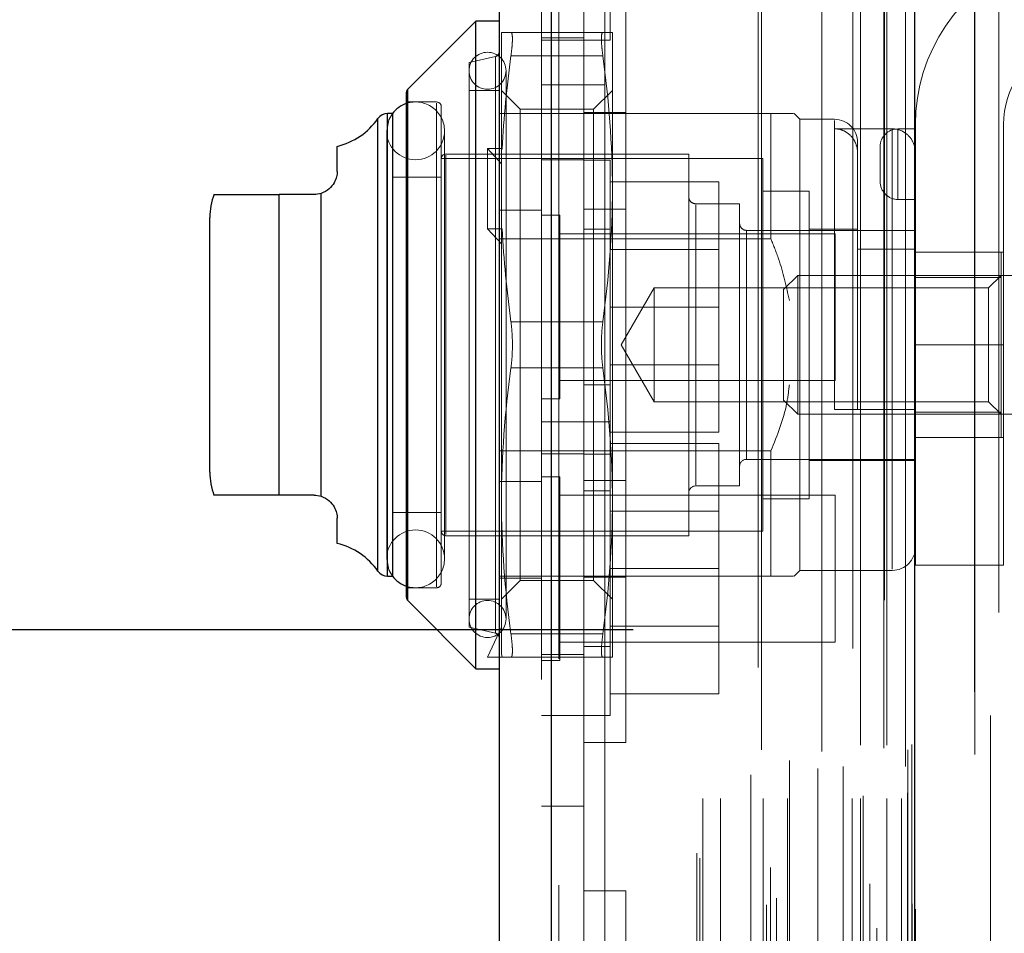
# Model space of a CAD drawing. Header units: inches. Extents: x 0.2 to 10.8, y 0.2 to 8.2.
# Tile 143 of 156: x 5.7497 to 5.8335, y 4.9728 to 5.0505. Entities that reach past the tile are written whole.
import ezdxf

# ---------------------------------------------------------------- set-up
doc = ezdxf.new("R2010")
doc.units = ezdxf.units.IN
doc.header["$MEASUREMENT"] = 0
doc.linetypes.add('HIDDEN', pattern=[0.07500000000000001, 0.05, -0.025])
doc.layers.add('DIMENSIONS', color=140, linetype='Continuous')
doc.styles.add('SLDTEXTSTYLE0', font='TXT', dxfattribs={"width": 0.7})
doc.dimstyles.new('SLDDIMSTYLE0', dxfattribs={"dimtxt": 0.0849609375, "dimasz": 0.13, "dimexe": 0, "dimexo": 0.0625, "dimgap": 0.021240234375, "dimtad": 0, "dimtih": 1, "dimtoh": 1, "dimlfac": 20, "dimrnd": 1e-09, "dimzin": 12, "dimdsep": 46, "dimtxsty": 'SLDTEXTSTYLE0', "dimsah": 1, "dimcen": 0.09, "dimadec": 0, "dimazin": 3, "dimtfac": 1, "dimtofl": 0, "dimtmove": 0, "dimatfit": 3, "dimfxl": 0, "dimfrac": 2, "dimtolj": 1, "dimtzin": 12, "dimarcsym": 0})
doc.dimstyles.new('SLDDIMSTYLE4', dxfattribs={"dimtxt": 0.0849609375, "dimasz": 0.13, "dimexe": 0, "dimexo": 0.0625, "dimgap": 0.021240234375, "dimtad": 0, "dimtih": 1, "dimtoh": 1, "dimdec": 4, "dimlfac": 20, "dimzin": 12, "dimdsep": 46, "dimtxsty": 'SLDTEXTSTYLE0', "dimsah": 1, "dimcen": 0.09, "dimadec": 0, "dimazin": 3, "dimtfac": 1, "dimtdec": 0, "dimtofl": 0, "dimtmove": 0, "dimatfit": 3, "dimfxl": 0, "dimfrac": 2, "dimtolj": 1, "dimtzin": 12, "dimarcsym": 0})

# ---------------------------------------------------------------- blocks, each defined once
blk = doc.blocks.new('_D_13')
at = {"layer": 'DIMENSIONS'}
blk.add_line((6.472037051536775, 5.490024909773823), (5.759287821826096, 5.490024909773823), dxfattribs=at)
for radius, start, end in [(0.7441550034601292, 160.9810483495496, 180), (0.7441550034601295, 205.0000000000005, 224.0189516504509)]:
    blk.add_arc((6.628442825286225, 5.490024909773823), radius, start, end, dxfattribs=at)
for points in [[(5.884287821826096, 5.490024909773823), (5.915440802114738, 5.617811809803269), (5.87559026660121, 5.621266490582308)], [(5.954009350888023, 5.175531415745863), (6.001591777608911, 5.052910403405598), (6.036248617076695, 5.072882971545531)]]:
    blk.add_solid(points, dxfattribs=at)
at = {"layer": 'DIMENSIONS', "insert": (5.800692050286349, 5.370972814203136), "char_height": 0.08333333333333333, "attachment_point": 1, "style": 'SLDTEXTSTYLE0'}
blk.add_mtext('25°', dxfattribs=at)
blk = doc.blocks.new('_D_18')
at = {"layer": 'DIMENSIONS'}
for p, q in [((5.801914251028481, 4.998602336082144), (5.375069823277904, 4.998602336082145)), ((5.500069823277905, 4.998602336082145), (5.500069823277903, 4.262562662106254)), ((5.338495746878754, 4.108511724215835), (5.309965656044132, 4.108511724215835)), ((5.309965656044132, 4.108511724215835), (5.309965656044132, 3.973480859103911)), ((5.661643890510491, 4.108511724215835), (5.690173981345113, 4.108511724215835)), ((5.690173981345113, 4.108511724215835), (5.690173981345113, 3.973480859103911)), ((5.309965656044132, 3.973480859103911), (5.338495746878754, 3.973480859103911)), ((5.690173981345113, 3.973480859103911), (5.661643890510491, 3.973480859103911)), ((5.500069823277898, 3.174402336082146), (5.500069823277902, 3.954460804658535)), ((5.801914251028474, 3.174402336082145), (5.375069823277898, 3.174402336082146))]:
    blk.add_line(p, q, dxfattribs=at)
for points in [[(5.500069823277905, 4.998602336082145), (5.480069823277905, 4.868602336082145), (5.520069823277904, 4.868602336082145)], [(5.500069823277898, 3.174402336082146), (5.520069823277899, 3.304402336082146), (5.480069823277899, 3.304402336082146)]]:
    blk.add_solid(points, dxfattribs=at)
at = {"layer": 'DIMENSIONS', "char_height": 0.08333333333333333, "attachment_point": 1, "style": 'SLDTEXTSTYLE0'}
for s, insert in [('36.48', (5.338495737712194, 4.234954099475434)), ('926.7', (5.338495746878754, 4.080903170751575))]:
    blk.add_mtext(s, dxfattribs=dict(at, insert=insert))
blk = doc.blocks.new('_D_19')
at = {"layer": 'DIMENSIONS'}
for p, q in [((5.783564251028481, 5.067752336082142), (4.869614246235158, 5.0677523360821)), ((4.994614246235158, 5.067752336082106), (4.994614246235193, 4.318118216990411)), ((4.833040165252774, 4.187987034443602), (4.80451007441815, 4.187987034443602)), ((4.80451007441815, 4.187987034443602), (4.80451007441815, 4.052956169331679)), ((5.156188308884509, 4.187987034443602), (5.184718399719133, 4.187987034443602)), ((5.184718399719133, 4.187987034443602), (5.184718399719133, 4.052956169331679)), ((4.80451007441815, 4.052956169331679), (4.833040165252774, 4.052956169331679)), ((5.184718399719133, 4.052956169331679), (5.156188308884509, 4.052956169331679)), ((4.994614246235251, 3.105202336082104), (4.994614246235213, 3.898905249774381)), ((5.783564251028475, 3.105202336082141), (4.869614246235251, 3.105202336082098))]:
    blk.add_line(p, q, dxfattribs=at)
for points in [[(4.994614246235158, 5.067752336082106), (4.974614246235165, 4.937752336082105), (5.014614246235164, 4.937752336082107)], [(4.994614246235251, 3.105202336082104), (5.014614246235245, 3.235202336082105), (4.974614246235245, 3.235202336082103)]]:
    blk.add_solid(points, dxfattribs=at)
at = {"layer": 'DIMENSIONS', "char_height": 0.08333333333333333, "attachment_point": 1, "style": 'SLDTEXTSTYLE0'}
for s, insert in [('39.25', (4.833040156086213, 4.314429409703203)), ('997.0', (4.833040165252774, 4.160378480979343)), ('OPENING', (4.73257719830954, 4.006327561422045))]:
    blk.add_mtext(s, dxfattribs=dict(at, insert=insert))

msp = doc.modelspace()

# ---------------------------------------------------------------- linework, layer by layer
at = {"color": 7, "linetype": 'HIDDEN', "lineweight": 18}
for p, q in [((5.823347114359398, 3.069414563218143), (5.823347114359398, 5.103580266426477)), ((5.823347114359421, 3.069414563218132), (5.823347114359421, 5.103580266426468)), ((5.823602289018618, 3.071817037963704), (5.823602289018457, 5.101177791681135)), ((5.82650755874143, 3.071414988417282), (5.82650755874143, 5.101579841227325)), ((5.82206446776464, 3.072455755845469), (5.82206446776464, 5.100539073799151)), ((5.823296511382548, 5.101123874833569), (5.823296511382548, 3.07187095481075)), ((5.822659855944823, 3.073208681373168), (5.822659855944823, 5.09980895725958)), ((5.83304021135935, 5.100081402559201), (5.83304021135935, 3.072913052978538)), ((5.813259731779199, 3.075193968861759), (5.813259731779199, 5.097800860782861)), ((5.825927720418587, 3.074705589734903), (5.825927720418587, 5.098289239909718)), ((5.825943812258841, 3.074831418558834), (5.825943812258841, 5.098163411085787)), ((5.81411867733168, 3.075748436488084), (5.81411867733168, 5.097243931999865)), ((5.820625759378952, 5.096996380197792), (5.820625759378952, 3.0760033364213)), ((5.825656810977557, 3.075283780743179), (5.825656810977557, 5.097711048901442)), ((5.82565681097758, 3.075283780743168), (5.82565681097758, 5.097711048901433)), ((5.794969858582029, 5.096129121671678), (5.794969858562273, 3.076865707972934)), ((5.79559499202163, 3.076865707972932), (5.795594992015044, 5.096129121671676)), ((5.79559499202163, 5.096129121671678), (5.795594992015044, 3.076865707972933)), ((5.812551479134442, 5.095380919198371), (5.812551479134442, 3.077611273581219)), ((5.822045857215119, 3.076984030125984), (5.822045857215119, 5.096010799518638)), ((5.813610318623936, 3.078375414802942), (5.813610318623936, 5.094619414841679)), ((5.794107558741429, 5.094362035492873), (5.794107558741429, 3.078632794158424)), ((5.807600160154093, 3.079156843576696), (5.807600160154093, 5.093837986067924)), ((5.807340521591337, 3.079595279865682), (5.807340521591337, 5.09339954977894)), ((5.830978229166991, 5.09332201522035), (5.830978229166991, 3.07967168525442)), ((5.807840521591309, 3.084225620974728), (5.807840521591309, 5.088769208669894)), ((5.807840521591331, 3.084225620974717), (5.807840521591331, 5.088769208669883)), ((5.809360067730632, 3.084225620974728), (5.809360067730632, 5.088769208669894)), ((5.812980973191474, 3.084225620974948), (5.812980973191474, 5.088769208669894)), ((5.815047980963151, 3.084225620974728), (5.815047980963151, 5.088769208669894)), ((5.820550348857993, 3.084225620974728), (5.820550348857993, 5.088769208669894)), ((5.821254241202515, 5.088769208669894), (5.821254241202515, 3.084225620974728)), ((5.821254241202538, 3.084225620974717), (5.821254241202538, 5.088769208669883)), ((5.823504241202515, 3.084225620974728), (5.823504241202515, 5.088769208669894)), ((5.823504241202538, 5.088769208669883), (5.823504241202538, 3.084225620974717)), ((5.82474841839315, 3.084225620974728), (5.82474841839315, 5.088769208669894)), ((5.824748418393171, 3.084225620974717), (5.824748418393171, 5.088769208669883)), ((5.812853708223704, 5.088370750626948), (5.812853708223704, 3.08462434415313)), ((5.817971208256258, 5.088227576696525), (5.817971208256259, 3.084765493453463)), ((5.821504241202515, 3.084475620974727), (5.821504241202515, 5.088519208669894)), ((5.823254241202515, 5.088519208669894), (5.823254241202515, 3.084475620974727)), ((5.825254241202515, 3.084725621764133), (5.825254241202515, 5.088269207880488)), ((5.825254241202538, 3.084725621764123), (5.825254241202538, 5.088269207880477)), ((5.799507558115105, 5.086972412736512), (5.799507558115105, 5.044972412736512)), ((5.825107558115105, 5.086972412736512), (5.825107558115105, 3.086022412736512)), ((5.811945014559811, 3.086245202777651), (5.811945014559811, 5.08674962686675)), ((5.81764275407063, 3.086802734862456), (5.81764275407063, 5.086192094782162)), ((5.817642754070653, 3.086802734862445), (5.817642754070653, 5.086192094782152)), ((5.815209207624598, 3.087468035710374), (5.815209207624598, 5.085531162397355)), ((5.819775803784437, 3.086950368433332), (5.819775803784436, 5.086043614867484)), ((5.825296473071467, 3.088373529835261), (5.825296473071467, 5.084621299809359)), ((5.825296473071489, 3.088373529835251), (5.825296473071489, 5.084621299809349)), ((5.82562480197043, 3.088837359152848), (5.82562480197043, 5.084157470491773)), ((5.825624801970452, 3.088837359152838), (5.825624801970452, 5.084157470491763)), ((5.832339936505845, 3.091291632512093), (5.832339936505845, 5.081703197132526)), ((5.797707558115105, 5.077330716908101), (5.797707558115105, 5.044972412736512)), ((5.799957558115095, 5.048780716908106), (5.799957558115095, 5.061280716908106)), ((5.801307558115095, 5.056695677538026), (5.801307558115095, 5.022845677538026)), ((5.790704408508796, 5.039396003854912), (5.790704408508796, 5.049420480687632)), ((5.791519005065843, 5.049420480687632), (5.799338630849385, 5.049420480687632)), ((5.800153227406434, 5.036133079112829), (5.800153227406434, 5.049420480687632)), ((5.797707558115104, 5.0489807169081), (5.794107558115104, 5.0489807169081)), ((5.794107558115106, 5.048780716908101), (5.797707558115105, 5.048780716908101)), ((5.797707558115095, 5.048780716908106), (5.799957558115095, 5.048780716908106)), ((5.790202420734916, 5.047381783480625), (5.787948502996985, 5.046861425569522)), ((5.787948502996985, 5.022845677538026), (5.787948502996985, 5.046861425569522)), ((5.790202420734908, 4.998331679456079), (5.790202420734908, 5.047359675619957)), ((5.790202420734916, 4.998331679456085), (5.790202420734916, 5.047359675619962)), ((5.790202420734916, 4.998331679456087), (5.790202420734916, 5.047359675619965)), ((5.791519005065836, 5.047451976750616), (5.799338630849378, 5.047451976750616)), ((5.791519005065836, 5.047451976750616), (5.799338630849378, 5.047451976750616)), ((5.791519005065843, 5.047451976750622), (5.799338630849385, 5.047451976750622)), ((5.791519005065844, 5.047451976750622), (5.799338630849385, 5.047451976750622)), ((5.791519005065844, 5.047451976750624), (5.799338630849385, 5.047451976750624)), ((5.791519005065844, 5.047451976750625), (5.799338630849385, 5.047451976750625)), ((5.791098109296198, 4.999518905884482), (5.791098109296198, 5.046172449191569)), ((5.782748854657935, 5.044614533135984), (5.782748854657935, 5.001076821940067)), ((5.782748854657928, 5.001098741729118), (5.782748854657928, 5.044592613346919)), ((5.782748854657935, 5.001098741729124), (5.782748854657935, 5.044592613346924)), ((5.790507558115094, 5.044499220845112), (5.787948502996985, 5.044499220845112)), ((5.792302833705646, 5.042900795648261), (5.790704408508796, 5.044499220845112)), ((5.799507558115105, 5.044972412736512), (5.794107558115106, 5.044972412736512)), ((5.797707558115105, 5.044972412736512), (5.797707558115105, 3.128022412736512)), ((5.800153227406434, 5.044499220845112), (5.798554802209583, 5.042900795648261)), ((5.799507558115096, 3.1280224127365), (5.799507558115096, 5.0449724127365)), ((5.799507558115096, 3.1280224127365), (5.799507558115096, 5.0449724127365)), ((5.799507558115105, 5.044972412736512), (5.799507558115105, 3.128022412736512)), ((5.799507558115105, 5.044972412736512), (5.799507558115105, 3.128022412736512)), ((5.785192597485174, 5.043514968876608), (5.782633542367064, 5.043514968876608)), ((5.785192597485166, 5.002264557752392), (5.785192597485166, 5.043426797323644)), ((5.785192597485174, 5.002264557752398), (5.785192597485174, 5.043426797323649)), ((5.785192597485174, 5.0022645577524), (5.785192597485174, 5.043426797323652)), ((5.781008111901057, 5.042530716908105), (5.781008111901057, 5.003160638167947)), ((5.781008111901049, 5.003182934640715), (5.781008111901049, 5.042508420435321)), ((5.781008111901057, 5.003182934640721), (5.781008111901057, 5.042508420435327)), ((5.781452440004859, 5.042530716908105), (5.781434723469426, 5.042530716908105)), ((5.785586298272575, 5.022845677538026), (5.785586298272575, 5.043121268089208)), ((5.794107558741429, 5.042530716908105), (5.79050755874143, 5.042530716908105)), ((5.792302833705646, 5.002790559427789), (5.792302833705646, 5.042900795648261)), ((5.798554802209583, 5.042900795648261), (5.792302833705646, 5.042900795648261)), ((5.813637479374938, 5.042530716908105), (5.794107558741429, 5.042530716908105)), ((5.801307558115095, 5.042620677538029), (5.797707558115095, 5.042620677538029)), ((5.798554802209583, 5.002790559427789), (5.798554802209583, 5.042900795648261)), ((5.813637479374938, 5.031866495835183), (5.813637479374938, 5.042530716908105)), ((5.816098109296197, 5.042038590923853), (5.815605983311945, 5.042530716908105)), ((5.780200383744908, 5.042108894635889), (5.780200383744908, 5.003582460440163)), ((5.780200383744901, 5.003604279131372), (5.780200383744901, 5.042087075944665)), ((5.780200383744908, 5.003604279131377), (5.780200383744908, 5.042087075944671)), ((5.816098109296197, 5.022845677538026), (5.816098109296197, 5.042038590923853)), ((5.819050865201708, 5.042038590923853), (5.816098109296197, 5.042038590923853)), ((5.819050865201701, 5.017333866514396), (5.819050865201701, 5.041951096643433)), ((5.819050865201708, 5.017333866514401), (5.819050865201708, 5.041951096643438)), ((5.819050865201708, 5.017333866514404), (5.819050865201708, 5.041951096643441)), ((5.780942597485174, 5.041054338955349), (5.780942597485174, 5.004637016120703)), ((5.785863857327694, 5.004637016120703), (5.785863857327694, 5.041054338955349)), ((5.823972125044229, 5.041230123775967), (5.819050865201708, 5.041230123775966)), ((5.82397212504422, 5.041230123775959), (5.823972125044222, 5.003743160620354)), ((5.823972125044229, 5.041230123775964), (5.823972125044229, 5.003743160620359)), ((5.823972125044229, 5.041230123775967), (5.823972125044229, 5.003743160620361)), ((5.824440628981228, 5.041219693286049), (5.824440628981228, 5.03521969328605)), ((5.824440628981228, 5.03521969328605), (5.824440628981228, 5.041219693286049)), ((5.824440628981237, 5.041219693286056), (5.824440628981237, 5.035219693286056)), ((5.824440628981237, 5.035219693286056), (5.824440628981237, 5.041219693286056)), ((5.824440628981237, 5.041219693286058), (5.824440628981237, 5.035219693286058)), ((5.824440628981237, 5.041219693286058), (5.825940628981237, 5.041219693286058)), ((5.824440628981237, 5.035219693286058), (5.824440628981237, 5.041219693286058)), ((5.825940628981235, 5.022844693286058), (5.825940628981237, 5.041594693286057)), ((5.833440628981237, 5.041594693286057), (5.833440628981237, 5.022844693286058)), ((5.821019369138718, 5.017333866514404), (5.821019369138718, 5.040070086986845)), ((5.790782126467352, 5.039542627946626), (5.789523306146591, 5.039542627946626)), ((5.789523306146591, 5.039542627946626), (5.789523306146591, 5.032723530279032)), ((5.789523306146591, 5.039542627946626), (5.790704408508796, 5.038263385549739)), ((5.790782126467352, 5.039542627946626), (5.790704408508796, 5.039396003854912)), ((5.790704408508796, 5.039396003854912), (5.790704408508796, 5.038263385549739)), ((5.822940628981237, 5.039719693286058), (5.822940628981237, 5.036719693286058)), ((5.812948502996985, 5.038692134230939), (5.785586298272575, 5.038692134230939)), ((5.80664929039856, 5.039085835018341), (5.785979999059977, 5.039085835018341)), ((5.785979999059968, 5.006694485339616), (5.785979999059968, 5.03899686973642)), ((5.785979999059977, 5.006694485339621), (5.785979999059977, 5.038996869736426)), ((5.785979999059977, 5.006694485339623), (5.785979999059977, 5.038996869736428)), ((5.7977075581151, 5.0385807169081), (5.794107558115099, 5.0385807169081)), ((5.799957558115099, 5.038555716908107), (5.797707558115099, 5.038555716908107)), ((5.799957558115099, 5.016305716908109), (5.799957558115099, 5.038555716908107)), ((5.80664929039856, 5.022845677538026), (5.80664929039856, 5.039085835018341)), ((5.812948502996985, 5.022845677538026), (5.812948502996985, 5.038692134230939)), ((5.790704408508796, 5.038263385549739), (5.790704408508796, 5.032576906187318)), ((5.785586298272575, 5.037117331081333), (5.781452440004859, 5.037117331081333)), ((5.799957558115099, 5.036705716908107), (5.8092075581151, 5.036705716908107)), ((5.8092075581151, 5.026055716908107), (5.8092075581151, 5.036705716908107)), ((5.800153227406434, 5.009558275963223), (5.800153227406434, 5.036133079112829)), ((5.816885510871, 5.035936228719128), (5.812948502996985, 5.035936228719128)), ((5.816885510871, 5.022845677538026), (5.816885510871, 5.035936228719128)), ((5.771806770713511, 5.035640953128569), (5.771806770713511, 5.010050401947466)), ((5.771806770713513, 5.010050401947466), (5.771806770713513, 5.035640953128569)), ((5.771806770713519, 5.035640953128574), (5.77180677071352, 5.010050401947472)), ((5.77180677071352, 5.010050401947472), (5.771806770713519, 5.035640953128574)), ((5.771806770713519, 5.035640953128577), (5.771806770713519, 5.010050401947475)), ((5.775354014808, 5.009958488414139), (5.775354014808, 5.035732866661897)), ((5.775354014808, 5.035732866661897), (5.775354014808, 5.009958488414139)), ((5.775354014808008, 5.009958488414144), (5.775354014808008, 5.035732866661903)), ((5.775354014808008, 5.035732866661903), (5.775354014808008, 5.009958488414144)), ((5.775354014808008, 5.035732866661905), (5.775354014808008, 5.009958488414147)), ((5.824440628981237, 5.035219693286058), (5.825940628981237, 5.035219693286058)), ((5.794107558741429, 5.034305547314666), (5.79050755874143, 5.034305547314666)), ((5.801307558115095, 5.03439550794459), (5.797707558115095, 5.03439550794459)), ((5.810979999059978, 5.034853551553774), (5.807239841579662, 5.034853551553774)), ((5.807239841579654, 5.010925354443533), (5.807239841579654, 5.034766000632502)), ((5.807239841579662, 5.010925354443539), (5.807239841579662, 5.034766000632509)), ((5.807239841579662, 5.010925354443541), (5.807239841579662, 5.03476600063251)), ((5.810979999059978, 5.022845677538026), (5.810979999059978, 5.034853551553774)), ((5.795670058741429, 5.033868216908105), (5.794107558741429, 5.033868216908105)), ((5.795670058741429, 5.018243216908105), (5.795670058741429, 5.033868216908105)), ((5.790782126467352, 5.032723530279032), (5.789523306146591, 5.032723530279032)), ((5.789523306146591, 5.032723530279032), (5.790704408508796, 5.031444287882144)), ((5.790782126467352, 5.032723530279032), (5.790704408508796, 5.032576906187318)), ((5.790704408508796, 5.009558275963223), (5.790704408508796, 5.032576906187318)), ((5.799957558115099, 5.032680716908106), (5.797707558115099, 5.032680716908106)), ((5.825940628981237, 5.032589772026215), (5.811570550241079, 5.032589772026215)), ((5.811570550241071, 5.013124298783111), (5.811570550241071, 5.032567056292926)), ((5.811570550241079, 5.013124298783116), (5.811570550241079, 5.032567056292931)), ((5.811570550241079, 5.013124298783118), (5.811570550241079, 5.032567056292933)), ((5.821019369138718, 5.032688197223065), (5.816885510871, 5.032688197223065)), ((5.813637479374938, 5.031866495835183), (5.790507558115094, 5.031866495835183)), ((5.819107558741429, 5.032305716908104), (5.795670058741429, 5.032305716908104)), ((5.819107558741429, 5.019805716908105), (5.819107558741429, 5.032305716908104)), ((5.8092075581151, 5.030953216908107), (5.799957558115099, 5.030953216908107)), ((5.825940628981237, 5.031000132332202), (5.821019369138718, 5.031000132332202)), ((5.825940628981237, 5.030719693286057), (5.833440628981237, 5.030719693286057)), ((5.833224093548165, 5.02858564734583), (5.833224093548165, 5.030719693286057)), ((5.815927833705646, 5.02875118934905), (5.814720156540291, 5.027543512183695)), ((5.815927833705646, 5.022845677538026), (5.815927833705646, 5.02875118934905)), ((5.835389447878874, 5.02875118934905), (5.815927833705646, 5.02875118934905)), ((5.833224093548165, 5.02858564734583), (5.825940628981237, 5.02858564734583)), ((5.833224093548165, 5.02875118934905), (5.832158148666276, 5.027685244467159)), ((5.833224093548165, 5.017105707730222), (5.833224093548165, 5.02858564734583)), ((5.803698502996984, 5.027685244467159), (5.800904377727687, 5.022845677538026)), ((5.803698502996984, 5.022845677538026), (5.803698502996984, 5.027685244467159)), ((5.832158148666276, 5.027685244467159), (5.803698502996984, 5.027685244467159)), ((5.814720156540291, 5.022845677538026), (5.814720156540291, 5.027543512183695)), ((5.832158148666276, 5.018006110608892), (5.832158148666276, 5.027685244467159)), ((5.799957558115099, 5.026055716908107), (5.8092075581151, 5.026055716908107)), ((5.8092075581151, 5.015405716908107), (5.8092075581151, 5.026055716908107)), ((5.791519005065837, 5.024814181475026), (5.799338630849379, 5.024814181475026)), ((5.791519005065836, 5.024814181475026), (5.799338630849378, 5.024814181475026)), ((5.791519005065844, 5.024814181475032), (5.799338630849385, 5.024814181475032)), ((5.791519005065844, 5.024814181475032), (5.799338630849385, 5.024814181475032)), ((5.791519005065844, 5.024814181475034), (5.799338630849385, 5.024814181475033)), ((5.791519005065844, 5.024814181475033), (5.799338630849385, 5.024814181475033)), ((5.785586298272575, 5.002570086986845), (5.785586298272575, 5.022845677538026)), ((5.787948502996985, 4.99882992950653), (5.787948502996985, 5.022845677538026)), ((5.800904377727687, 5.022845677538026), (5.803698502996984, 5.018006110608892)), ((5.801307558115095, 5.022845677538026), (5.801307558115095, 4.988995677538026)), ((5.803698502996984, 5.018006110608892), (5.803698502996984, 5.022845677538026)), ((5.80664929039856, 5.00660552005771), (5.80664929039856, 5.022845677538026)), ((5.810979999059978, 5.010837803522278), (5.810979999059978, 5.022845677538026)), ((5.812948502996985, 5.006999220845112), (5.812948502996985, 5.022845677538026)), ((5.814720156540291, 5.018147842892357), (5.814720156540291, 5.022845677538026)), ((5.815927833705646, 5.016940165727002), (5.815927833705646, 5.022845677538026)), ((5.816098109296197, 5.003652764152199), (5.816098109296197, 5.022845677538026)), ((5.816885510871, 5.009755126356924), (5.816885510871, 5.022845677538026)), ((5.825940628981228, 5.022844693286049), (5.833440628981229, 5.022844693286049)), ((5.825940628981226, 5.022844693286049), (5.833440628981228, 5.022844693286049)), ((5.825940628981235, 5.022844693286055), (5.833440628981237, 5.022844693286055)), ((5.825940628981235, 5.022844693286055), (5.833440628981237, 5.022844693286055)), ((5.825940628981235, 5.022844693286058), (5.833440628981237, 5.022844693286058)), ((5.825940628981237, 5.004094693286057), (5.825940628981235, 5.022844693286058)), ((5.825940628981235, 5.022844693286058), (5.833440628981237, 5.022844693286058)), ((5.833440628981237, 5.004094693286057), (5.833440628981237, 5.022844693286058)), ((5.791519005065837, 5.02087717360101), (5.799338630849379, 5.02087717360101)), ((5.791519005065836, 5.02087717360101), (5.799338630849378, 5.02087717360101)), ((5.791519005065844, 5.020877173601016), (5.799338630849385, 5.020877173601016)), ((5.791519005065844, 5.020877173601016), (5.799338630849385, 5.020877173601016)), ((5.791519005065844, 5.020877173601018), (5.799338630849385, 5.020877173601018)), ((5.791519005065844, 5.020877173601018), (5.799338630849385, 5.020877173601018)), ((5.799957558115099, 5.021158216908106), (5.8092075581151, 5.021158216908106)), ((5.795670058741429, 5.019805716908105), (5.819107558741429, 5.019805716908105)), ((5.797707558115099, 5.019430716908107), (5.799957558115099, 5.019430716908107)), ((5.794107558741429, 5.018243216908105), (5.795670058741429, 5.018243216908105)), ((5.803698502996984, 5.018006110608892), (5.832158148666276, 5.018006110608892)), ((5.814720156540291, 5.018147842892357), (5.815927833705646, 5.016940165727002)), ((5.832158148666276, 5.018006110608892), (5.833224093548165, 5.016940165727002)), ((5.815927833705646, 5.016940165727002), (5.835389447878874, 5.016940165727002)), ((5.823972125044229, 5.017333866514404), (5.819050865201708, 5.017333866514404)), ((5.833224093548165, 5.017105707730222), (5.825940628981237, 5.017105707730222)), ((5.833224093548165, 5.014971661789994), (5.833224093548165, 5.017105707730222)), ((5.797707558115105, 5.016305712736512), (5.794107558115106, 5.016305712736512)), ((5.799957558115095, 5.016305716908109), (5.797707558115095, 5.016305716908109)), ((5.799957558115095, 5.003805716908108), (5.799957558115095, 5.016305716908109)), ((5.799957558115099, 5.015405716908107), (5.8092075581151, 5.015405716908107)), ((5.833224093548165, 5.014971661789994), (5.825940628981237, 5.014971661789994)), ((5.825940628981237, 5.014969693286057), (5.833440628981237, 5.014969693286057)), ((5.799957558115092, 5.014455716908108), (5.809207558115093, 5.014455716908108)), ((5.809207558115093, 5.003805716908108), (5.809207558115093, 5.014455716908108)), ((5.813637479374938, 5.013824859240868), (5.790507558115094, 5.013824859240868)), ((5.794107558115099, 5.0135807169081), (5.7977075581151, 5.0135807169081)), ((5.797707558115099, 5.013555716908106), (5.799957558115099, 5.013555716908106)), ((5.813637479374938, 5.003160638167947), (5.813637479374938, 5.013824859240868)), ((5.811570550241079, 5.013101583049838), (5.825940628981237, 5.013101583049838)), ((5.816885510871, 5.013003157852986), (5.825940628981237, 5.013003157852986)), ((5.795670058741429, 5.011618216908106), (5.794107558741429, 5.011618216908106)), ((5.795670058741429, 5.003805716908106), (5.795670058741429, 5.011618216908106)), ((5.794107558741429, 5.011205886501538), (5.79050755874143, 5.011205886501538)), ((5.801307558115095, 5.011295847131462), (5.797707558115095, 5.011295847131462)), ((5.807239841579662, 5.010837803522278), (5.810979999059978, 5.010837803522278)), ((5.819107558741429, 5.010055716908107), (5.795670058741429, 5.010055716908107)), ((5.799957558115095, 5.010430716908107), (5.797707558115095, 5.010430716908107)), ((5.819107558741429, 5.003805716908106), (5.819107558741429, 5.010055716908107)), ((5.790704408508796, 4.996564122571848), (5.790704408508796, 5.009558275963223)), ((5.800153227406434, 4.996270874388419), (5.800153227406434, 5.009558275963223)), ((5.812948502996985, 5.009755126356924), (5.816885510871, 5.009755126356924)), ((5.781452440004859, 5.008574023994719), (5.785586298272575, 5.008574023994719)), ((5.809207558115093, 5.008703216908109), (5.799957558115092, 5.008703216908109)), ((5.785586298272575, 5.006999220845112), (5.812948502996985, 5.006999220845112)), ((5.785979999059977, 5.00660552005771), (5.80664929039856, 5.00660552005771)), ((5.825940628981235, 5.004094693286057), (5.833440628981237, 5.004094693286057)), ((5.781434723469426, 5.003160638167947), (5.781452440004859, 5.003160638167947)), ((5.813637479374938, 5.003160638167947), (5.790507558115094, 5.003160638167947)), ((5.795670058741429, 4.995993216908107), (5.795670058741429, 5.003805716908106)), ((5.799957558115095, 4.991305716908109), (5.799957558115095, 5.003805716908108)), ((5.799957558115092, 5.003805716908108), (5.809207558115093, 5.003805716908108)), ((5.809207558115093, 4.993155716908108), (5.809207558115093, 5.003805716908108)), ((5.815605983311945, 5.003160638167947), (5.816098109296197, 5.003652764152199)), ((5.816098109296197, 5.003652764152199), (5.823972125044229, 5.003652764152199)), ((5.819107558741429, 4.997555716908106), (5.819107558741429, 5.003805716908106)), ((5.794107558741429, 5.002980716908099), (5.79050755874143, 5.002980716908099)), ((5.790704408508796, 5.00119213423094), (5.792302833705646, 5.002790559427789)), ((5.792302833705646, 5.002790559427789), (5.798554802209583, 5.002790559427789)), ((5.801307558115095, 5.003070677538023), (5.797707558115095, 5.003070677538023)), ((5.798554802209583, 5.002790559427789), (5.800153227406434, 5.00119213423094)), ((5.782633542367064, 5.002176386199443), (5.785192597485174, 5.002176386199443)), ((5.787948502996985, 5.00119213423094), (5.790507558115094, 5.00119213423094)), ((5.787948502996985, 4.99882992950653), (5.790202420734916, 4.998309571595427)), ((5.789523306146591, 4.996270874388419), (5.790704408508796, 4.998829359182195)), ((5.791519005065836, 4.998239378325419), (5.799338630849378, 4.998239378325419)), ((5.791519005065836, 4.998239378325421), (5.799338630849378, 4.998239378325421)), ((5.791519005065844, 4.998239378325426), (5.799338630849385, 4.998239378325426)), ((5.791519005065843, 4.998239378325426), (5.799338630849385, 4.998239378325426)), ((5.791519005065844, 4.998239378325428), (5.799338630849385, 4.998239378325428)), ((5.791519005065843, 4.998239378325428), (5.799338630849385, 4.998239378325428)), ((5.799957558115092, 4.998908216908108), (5.809207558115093, 4.998908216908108)), ((5.795670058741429, 4.997555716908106), (5.819107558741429, 4.997555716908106)), ((5.790782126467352, 4.996270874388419), (5.790704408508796, 4.996564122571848)), ((5.794107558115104, 4.996480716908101), (5.797707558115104, 4.996480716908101)), ((5.797707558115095, 4.997180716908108), (5.799957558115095, 4.997180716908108)), ((5.790782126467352, 4.996270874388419), (5.789523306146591, 4.996270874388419)), ((5.791519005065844, 4.996270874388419), (5.799338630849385, 4.996270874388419)), ((5.794107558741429, 4.995993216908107), (5.795670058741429, 4.995993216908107)), ((5.799957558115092, 4.993155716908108), (5.809207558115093, 4.993155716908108)), ((5.794107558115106, 4.991305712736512), (5.797707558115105, 4.991305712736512)), ((5.797707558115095, 4.991305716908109), (5.799957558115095, 4.991305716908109)), ((5.797707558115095, 4.988995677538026), (5.801307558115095, 4.988995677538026)), ((5.797707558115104, 4.983580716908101), (5.794107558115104, 4.983580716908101)), ((5.801307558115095, 4.97639075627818), (5.797707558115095, 4.97639075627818)), ((5.801307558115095, 4.97639075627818), (5.801307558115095, 4.90869075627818))]:
    msp.add_line(p, q, dxfattribs=at)
at = {"color": 7, "linetype": 'Continuous', "lineweight": 25}
for p, q in [((5.825882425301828, 3.071414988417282), (5.825882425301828, 5.101579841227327)), ((5.794969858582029, 3.076865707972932), (5.794969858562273, 5.096129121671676)), ((5.79050755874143, 5.094362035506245), (5.79050755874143, 3.078632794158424)), ((5.788539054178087, 5.050404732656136), (5.782748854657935, 5.044614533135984)), ((5.790507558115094, 5.050404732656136), (5.788539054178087, 5.050404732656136)), ((5.788539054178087, 5.022845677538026), (5.788539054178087, 5.050404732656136)), ((5.782633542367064, 5.022845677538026), (5.782633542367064, 5.044336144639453)), ((5.782748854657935, 5.022845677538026), (5.782748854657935, 5.044614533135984)), ((5.781434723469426, 5.042530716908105), (5.781008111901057, 5.042530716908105)), ((5.781008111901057, 5.022845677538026), (5.781008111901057, 5.042530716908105)), ((5.781452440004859, 5.022845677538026), (5.781452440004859, 5.042530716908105)), ((5.780200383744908, 5.022845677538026), (5.780200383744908, 5.042108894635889)), ((5.77672803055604, 5.037609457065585), (5.77672803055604, 5.039740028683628)), ((5.771806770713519, 5.010050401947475), (5.771806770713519, 5.035640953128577)), ((5.774759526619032, 5.035640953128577), (5.771806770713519, 5.035640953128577)), ((5.775354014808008, 5.009958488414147), (5.775354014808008, 5.035732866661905)), ((5.765901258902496, 5.022845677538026), (5.765901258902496, 5.033672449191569)), ((5.765901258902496, 5.012018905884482), (5.765901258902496, 5.022845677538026)), ((5.780200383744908, 5.003582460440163), (5.780200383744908, 5.022845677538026)), ((5.781008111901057, 5.003160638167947), (5.781008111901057, 5.022845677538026)), ((5.781452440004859, 5.003160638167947), (5.781452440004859, 5.022845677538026)), ((5.782633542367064, 5.001355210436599), (5.782633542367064, 5.022845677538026)), ((5.782748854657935, 5.001076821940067), (5.782748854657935, 5.022845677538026)), ((5.788539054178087, 4.995286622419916), (5.788539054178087, 5.022845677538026)), ((5.774759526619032, 5.010050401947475), (5.771806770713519, 5.010050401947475)), ((5.77672803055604, 5.005951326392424), (5.77672803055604, 5.008081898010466)), ((5.781008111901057, 5.003160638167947), (5.781434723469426, 5.003160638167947)), ((5.782748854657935, 5.001076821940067), (5.788539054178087, 4.995286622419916)), ((5.788539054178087, 4.995286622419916), (5.790507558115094, 4.995286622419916))]:
    msp.add_line(p, q, dxfattribs=at)
at = {"color": 7, "linetype": 'HIDDEN', "lineweight": 18, "flags": 128}
for points in [[(5.830985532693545, 5.087974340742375), (5.830985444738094, 4.09458125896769), (5.830985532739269, 3.085019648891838)], [(5.830985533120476, 5.087976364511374), (5.830985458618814, 4.107175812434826), (5.830985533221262, 3.085019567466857)], [(5.781434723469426, 5.042530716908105), (5.781129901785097, 5.041995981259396), (5.780942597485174, 5.041054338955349)], [(5.780942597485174, 5.004637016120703), (5.781129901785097, 5.003695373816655), (5.781434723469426, 5.003160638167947)]]:
    msp.add_lwpolyline(points, dxfattribs=at)
at = {"color": 7, "linetype": 'HIDDEN', "lineweight": 18}
for centre, radius, start, end in [((5.840940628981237, 5.041594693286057), 0.01500000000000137, 112.0193813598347, 180), ((5.840940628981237, 5.041594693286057), 0.00750000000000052, 112.0193813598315, 180), ((5.789523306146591, 5.046172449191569), 0.001574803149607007, 0, 180), ((5.790113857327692, 5.047765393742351), 0.0003937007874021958, 283.0000000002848, 359.9999999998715), ((5.789523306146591, 5.046172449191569), 0.001574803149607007, 180, 0), ((5.783403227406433, 5.041054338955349), 0.002460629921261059, 0, 108.2280527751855), ((5.785192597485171, 5.043121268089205), 0.0003937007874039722, 3.877732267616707e-10, 89.99999999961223), ((5.819050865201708, 5.040070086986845), 0.001968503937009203, 0, 90), ((5.783403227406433, 5.041054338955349), 0.002460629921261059, 180, 0), ((5.824440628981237, 5.039719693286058), 0.001500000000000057, 90, 180), ((5.785979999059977, 5.038692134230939), 0.0003937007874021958, 90, 180), ((5.824440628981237, 5.036719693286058), 0.001500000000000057, 180, 270.0000000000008), ((5.807239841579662, 5.035444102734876), 0.0005905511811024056, 179.9999999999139, 270.0000000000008), ((5.811570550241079, 5.033180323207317), 0.0005905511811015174, 180, 270.0000000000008), ((5.811570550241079, 5.012511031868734), 0.0005905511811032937, 90, 180), ((5.807239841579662, 5.010247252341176), 0.0005905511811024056, 90, 180), ((5.783403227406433, 5.004637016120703), 0.002460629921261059, 0, 180), ((5.785979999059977, 5.006999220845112), 0.0003937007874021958, 180, 270.0000000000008), ((5.823972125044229, 5.005621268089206), 0.001968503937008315, 270.0000000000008, 0), ((5.783403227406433, 5.004637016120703), 0.002460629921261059, 251.7719472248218, 0), ((5.785192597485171, 5.002570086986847), 0.0003937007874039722, 270.0000000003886, 359.9999999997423), ((5.789523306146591, 4.999518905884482), 0.001574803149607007, 0, 180), ((5.789523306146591, 4.999518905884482), 0.001574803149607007, 180, 0), ((5.790113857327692, 4.9979259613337), 0.0003937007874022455, 2.585154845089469e-10, 76.9999999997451)]:
    msp.add_arc(centre, radius, start, end, dxfattribs=at)
at = {"color": 7, "linetype": 'Continuous', "lineweight": 25}
for centre, radius, start, end in [((5.783027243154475, 5.044336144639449), 0.0003937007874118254, 135.000000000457, 179.999999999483), ((5.783403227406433, 5.041054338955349), 0.002460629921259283, 108.2280527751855, 143.130102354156), ((5.781008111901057, 5.041546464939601), 0.0009842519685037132, 90, 145.15009542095), ((5.775354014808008, 5.045483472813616), 0.00590551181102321, 283.454120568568, 325.1500954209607), ((5.771806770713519, 5.033672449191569), 0.005905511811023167, 160.2500112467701, 180), ((5.771806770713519, 5.012018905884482), 0.005905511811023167, 180, 199.608119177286), ((5.775354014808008, 5.000207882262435), 0.005905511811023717, 34.84990457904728, 76.5458794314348), ((5.781008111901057, 5.004144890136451), 0.0009842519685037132, 214.8499045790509, 270.0000000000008), ((5.783403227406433, 5.004637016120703), 0.002460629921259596, 216.8698976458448, 251.7719472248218), ((5.783027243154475, 5.001355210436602), 0.0003937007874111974, 180.0000000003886, 224.9999999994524)]:
    msp.add_arc(centre, radius, start, end, dxfattribs=at)
at = {"color": 7, "linetype": 'HIDDEN', "lineweight": 18}
for points in [[(5.790704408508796, 5.049420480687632), (5.790704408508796, 5.049420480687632), (5.791005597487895, 5.049420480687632), (5.791519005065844, 5.049420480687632)], [(5.799338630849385, 5.049420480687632), (5.799852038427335, 5.049420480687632), (5.800153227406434, 5.049420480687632), (5.800153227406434, 5.049420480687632)], [(5.791519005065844, 5.047451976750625), (5.791160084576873, 5.044823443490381), (5.790902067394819, 5.042187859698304), (5.790782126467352, 5.039542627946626)], [(5.800153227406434, 5.036133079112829), (5.800153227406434, 5.039920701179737), (5.799852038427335, 5.043692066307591), (5.799338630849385, 5.047451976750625)], [(5.799338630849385, 5.024814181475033), (5.799852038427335, 5.028574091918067), (5.800153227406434, 5.032345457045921), (5.800153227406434, 5.036133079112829)], [(5.790782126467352, 5.032723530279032), (5.790902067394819, 5.030078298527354), (5.791160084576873, 5.027442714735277), (5.791519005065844, 5.024814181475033)], [(5.791519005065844, 5.020877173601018), (5.791005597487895, 5.017117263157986), (5.790704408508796, 5.01334589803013), (5.790704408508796, 5.009558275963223)], [(5.799338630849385, 5.020877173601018), (5.799852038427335, 5.017117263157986), (5.800153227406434, 5.01334589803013), (5.800153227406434, 5.009558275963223)], [(5.790704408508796, 5.009558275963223), (5.790704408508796, 5.005770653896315), (5.791005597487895, 5.00199928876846), (5.791519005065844, 4.998239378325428)], [(5.800153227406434, 5.009558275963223), (5.800153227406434, 5.005770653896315), (5.799852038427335, 5.00199928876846), (5.799338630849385, 4.998239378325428)], [(5.791519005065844, 4.99627087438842), (5.791160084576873, 4.99627087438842), (5.790902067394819, 4.996270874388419), (5.790782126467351, 4.996270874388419)], [(5.800153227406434, 4.996270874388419), (5.800153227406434, 4.996270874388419), (5.799852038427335, 4.996270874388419), (5.799338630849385, 4.99627087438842)]]:
    msp.add_open_spline(points, degree=3, dxfattribs=at)
for points, knots in [([(5.791519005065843, 5.049420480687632), (5.791559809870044, 5.049420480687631), (5.791590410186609, 5.049375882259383), (5.791632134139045, 5.049198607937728), (5.791642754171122, 5.049065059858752), (5.791642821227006, 5.048722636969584), (5.791632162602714, 5.048508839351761), (5.791590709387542, 5.048024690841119), (5.791559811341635, 5.047750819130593), (5.791519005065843, 5.047451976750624)], [0, 0, 0, 0, 0.25, 0.25, 0.5, 0.5, 0.75, 0.75, 1, 1, 1, 1]), ([(5.799338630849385, 5.047451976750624), (5.799297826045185, 5.047750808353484), (5.799267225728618, 5.048021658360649), (5.799225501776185, 5.048508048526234), (5.799214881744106, 5.048720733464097), (5.799214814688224, 5.049063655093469), (5.799225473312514, 5.049198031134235), (5.799266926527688, 5.049375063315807), (5.799297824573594, 5.049420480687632), (5.799338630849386, 5.049420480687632)], [0, 0, 0, 0, 0.25, 0.25, 0.5, 0.5, 0.75, 0.75, 1, 1, 1, 1]), ([(5.815550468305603, 5.042530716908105), (5.815517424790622, 5.042530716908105), (5.81544324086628, 5.042530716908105), (5.814591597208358, 5.042530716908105), (5.813861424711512, 5.042530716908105), (5.813637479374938, 5.042530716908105)], [0, 0, 0, 0, 0.3576770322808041, 0.8029982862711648, 1, 1, 1, 1]), ([(5.819050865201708, 5.041230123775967), (5.819317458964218, 5.041230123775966), (5.819579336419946, 5.041173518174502), (5.820061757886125, 5.040959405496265), (5.820280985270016, 5.040801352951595), (5.820639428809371, 5.040416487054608), (5.820781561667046, 5.040186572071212), (5.820970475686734, 5.039695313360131), (5.821019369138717, 5.039430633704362), (5.821019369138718, 5.039164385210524)], [0, 0, 0, 0, 0.25, 0.25, 0.5, 0.5, 0.75, 0.75, 1, 1, 1, 1]), ([(5.823972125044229, 5.041230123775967), (5.824238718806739, 5.041230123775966), (5.824500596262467, 5.041173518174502), (5.824983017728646, 5.040959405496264), (5.825202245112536, 5.040801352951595), (5.82556068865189, 5.040416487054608), (5.825702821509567, 5.040186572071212), (5.825891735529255, 5.039695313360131), (5.825940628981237, 5.039430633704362), (5.825940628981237, 5.039164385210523)], [0, 0, 0, 0, 0.25, 0.25, 0.5, 0.5, 0.75, 0.75, 1, 1, 1, 1]), ([(5.815209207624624, 5.026618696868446), (5.814946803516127, 5.027811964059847), (5.814552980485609, 5.02960285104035), (5.813866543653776, 5.031300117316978), (5.813637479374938, 5.031866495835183)], [0, 0, 0, 0, 0.666299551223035, 1, 1, 1, 1]), ([(5.791519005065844, 5.024814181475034), (5.791559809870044, 5.024515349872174), (5.791590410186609, 5.024199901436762), (5.791632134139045, 5.02353623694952), (5.791642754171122, 5.02319000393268), (5.791642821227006, 5.022504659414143), (5.791632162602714, 5.022156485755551), (5.791590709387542, 5.02149530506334), (5.791559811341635, 5.021176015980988), (5.791519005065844, 5.020877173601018)], [0, 0, 0, 0, 0.25, 0.25, 0.5, 0.5, 0.75, 0.75, 1, 1, 1, 1]), ([(5.799338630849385, 5.020877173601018), (5.799297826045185, 5.021176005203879), (5.799267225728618, 5.021491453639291), (5.799225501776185, 5.022155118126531), (5.799214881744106, 5.02250135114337), (5.799214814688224, 5.023186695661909), (5.799225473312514, 5.023534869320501), (5.799266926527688, 5.024196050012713), (5.799297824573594, 5.024515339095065), (5.799338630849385, 5.024814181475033)], [0, 0, 0, 0, 0.25, 0.25, 0.5, 0.5, 0.75, 0.75, 1, 1, 1, 1]), ([(5.813637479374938, 5.013824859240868), (5.814175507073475, 5.015144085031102), (5.814919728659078, 5.016968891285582), (5.81514640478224, 5.018915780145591), (5.815209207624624, 5.01945518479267)], [0, 0, 0, 0, 0.7229401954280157, 0.9999999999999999, 0.9999999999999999, 0.9999999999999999, 0.9999999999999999]), ([(5.825940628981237, 5.017333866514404), (5.825940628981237, 5.017333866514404), (5.825892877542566, 5.017333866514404), (5.825702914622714, 5.017333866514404), (5.825562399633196, 5.017333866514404), (5.825022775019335, 5.017333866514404), (5.824505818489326, 5.017333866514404), (5.823972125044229, 5.017333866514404)], [0, 0, 0, 0, 0.2500000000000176, 0.2500000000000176, 0.5000000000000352, 0.5000000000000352, 1, 1, 1, 1]), ([(5.815550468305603, 5.003160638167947), (5.815517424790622, 5.003160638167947), (5.81544324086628, 5.003160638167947), (5.814591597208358, 5.003160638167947), (5.813861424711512, 5.003160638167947), (5.813637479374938, 5.003160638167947)], [0, 0, 0, 0, 0.3576770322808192, 0.8029982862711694, 1, 1, 1, 1]), ([(5.791519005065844, 4.998239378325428), (5.791559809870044, 4.997940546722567), (5.791590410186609, 4.997669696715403), (5.791632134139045, 4.997183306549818), (5.791642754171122, 4.996970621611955), (5.791642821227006, 4.996627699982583), (5.791632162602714, 4.996493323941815), (5.791590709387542, 4.996316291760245), (5.791559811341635, 4.996270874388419), (5.791519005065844, 4.996270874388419)], [0, 0, 0, 0, 0.25, 0.25, 0.5, 0.5, 0.75, 0.75, 1, 1, 1, 1]), ([(5.799338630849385, 4.996270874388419), (5.799297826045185, 4.996270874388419), (5.799267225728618, 4.996315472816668), (5.799225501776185, 4.996492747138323), (5.799214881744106, 4.9966262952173), (5.799214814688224, 4.996968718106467), (5.799225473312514, 4.99718251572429), (5.799266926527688, 4.997666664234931), (5.799297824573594, 4.997940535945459), (5.799338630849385, 4.998239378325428)], [0, 0, 0, 0, 0.25, 0.25, 0.5, 0.5, 0.75, 0.75, 1, 1, 1, 1])]:
    msp.add_open_spline(points, degree=3, knots=knots, dxfattribs=at)
at = {"color": 7, "linetype": 'Continuous', "lineweight": 25}
for points, knots in [([(5.77672803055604, 5.037609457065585), (5.77672803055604, 5.037464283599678), (5.776712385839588, 5.037310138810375), (5.776633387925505, 5.036983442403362), (5.776569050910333, 5.036808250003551), (5.776367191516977, 5.03645545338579), (5.776227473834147, 5.036275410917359), (5.775857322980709, 5.035957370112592), (5.775624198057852, 5.035818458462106), (5.775354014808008, 5.035732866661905)], [0, 0, 0, 0, 0.25, 0.25, 0.5, 0.5, 0.75, 0.75, 1, 1, 1, 1]), ([(5.766295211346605, 5.035640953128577), (5.766284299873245, 5.035640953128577), (5.76625811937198, 5.035640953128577), (5.766601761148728, 5.035640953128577), (5.767392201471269, 5.035640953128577), (5.768691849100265, 5.035640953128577), (5.770151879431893, 5.035640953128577), (5.771291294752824, 5.035640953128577), (5.771806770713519, 5.035640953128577)], [0, 0, 0, 0, 0.1596258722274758, 0.3829991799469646, 0.6077260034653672, 0.7457164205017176, 0.8849611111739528, 1, 1, 1, 1]), ([(5.771806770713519, 5.010050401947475), (5.771327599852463, 5.010050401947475), (5.77037113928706, 5.010050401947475), (5.768988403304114, 5.010050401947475), (5.767633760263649, 5.010050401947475), (5.766616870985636, 5.010050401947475), (5.76624340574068, 5.010050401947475), (5.766282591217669, 5.010050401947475), (5.766295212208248, 5.010050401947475)], [0, 0, 0, 0, 0.106975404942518, 0.213530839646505, 0.3566164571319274, 0.5735303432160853, 0.8626412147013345, 1, 1, 1, 1]), ([(5.775354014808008, 5.009958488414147), (5.775624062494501, 5.009872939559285), (5.7758550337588, 5.009735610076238), (5.776226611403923, 5.009417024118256), (5.776366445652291, 5.009236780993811), (5.776567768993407, 5.008885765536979), (5.776632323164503, 5.008711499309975), (5.776712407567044, 5.00838193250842), (5.77672803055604, 5.008227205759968), (5.77672803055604, 5.008081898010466)], [0, 0, 0, 0, 0.25, 0.25, 0.5, 0.5, 0.75, 0.75, 1, 1, 1, 1])]:
    msp.add_open_spline(points, degree=3, knots=knots, dxfattribs=at)
for points in [[(5.775354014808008, 5.035732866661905), (5.775168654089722, 5.035674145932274), (5.774966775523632, 5.035640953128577), (5.774759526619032, 5.035640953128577)], [(5.774759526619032, 5.010050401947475), (5.774966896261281, 5.010050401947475), (5.775168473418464, 5.010017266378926), (5.775354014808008, 5.009958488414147)]]:
    msp.add_open_spline(points, degree=3, dxfattribs=at)

# ---------------------------------------------------------------- dimensions: what is measured, and where the dimension line sits
at = {"layer": 'DIMENSIONS'}
dim = msp.add_angular_dim_2l(base=(5.894513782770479, 5.61296729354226), line1=((6.522037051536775, 5.490024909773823), (6.628442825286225, 5.490024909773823)), line2=((5.846351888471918, 5.125329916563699), (6.628442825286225, 5.490024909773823)), dimstyle='SLDDIMSTYLE4', dxfattribs=at)
dim.commit()
dim.dimension.update_dxf_attribs({"geometry": '_D_13', "text_midpoint": (5.901463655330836, 5.331065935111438), "dimtype": 162})
dim = msp.add_linear_dim(base=(4.994614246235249, 3.105202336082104), p1=(5.833564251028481, 5.067752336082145), p2=(5.833564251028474, 3.105202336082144), angle=90.0000000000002, text='<>\\POPENING', dimstyle='SLDDIMSTYLE0', dxfattribs=at)
dim.commit()
dim.dimension.update_dxf_attribs({"geometry": '_D_19', "text_midpoint": (4.994614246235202, 4.108511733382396), "dimtype": 160})
dim = msp.add_linear_dim(base=(5.500069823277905, 4.998602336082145), p1=(5.851914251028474, 3.174402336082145), p2=(5.851914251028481, 4.998602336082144), angle=90.0000000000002, dimstyle='SLDDIMSTYLE0', dxfattribs=at)
dim.commit()
dim.dimension.update_dxf_attribs({"geometry": '_D_18', "text_midpoint": (5.500069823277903, 4.108511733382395), "dimtype": 160})

doc.saveas('drawing.dxf')
